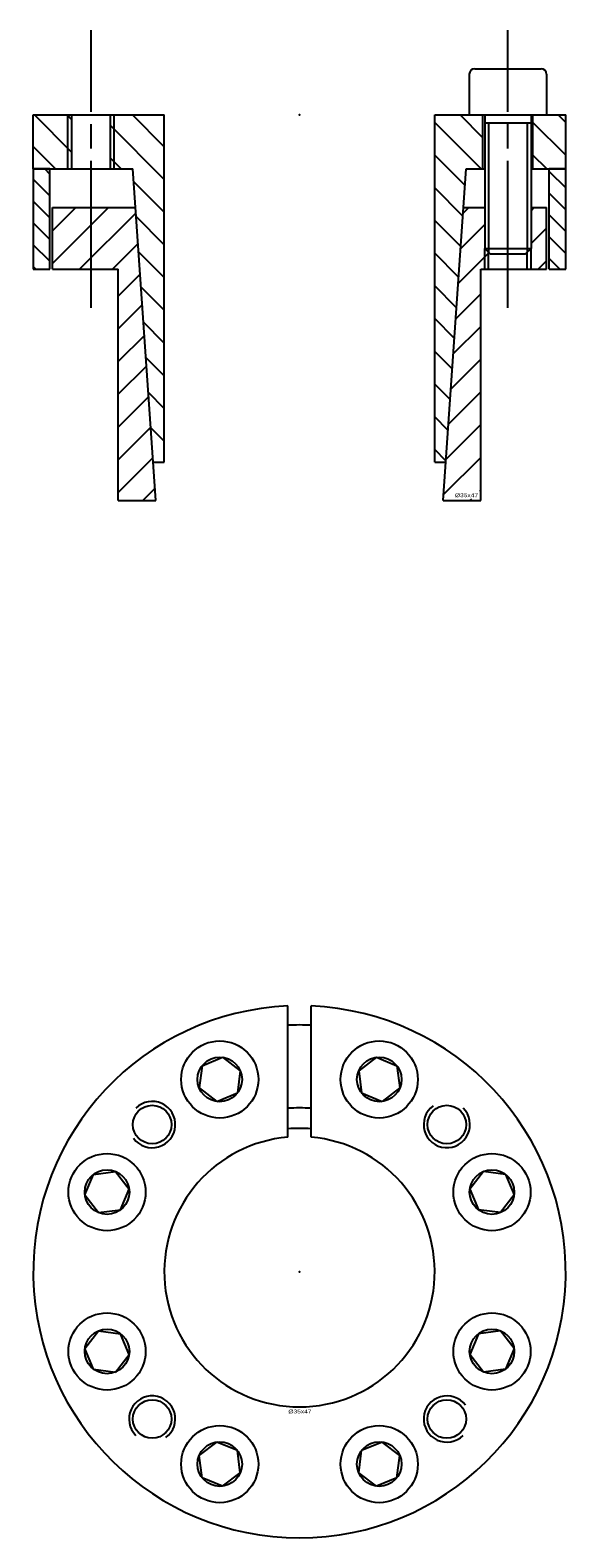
# Model space of a CAD drawing. Extents: x -35 to 35, y -34 to 161.
import ezdxf
from ezdxf.enums import TextEntityAlignment as Align

# ---------------------------------------------------------------- set-up
doc = ezdxf.new("R2010")
doc.units = 0
doc.linetypes.add('CADRA_CENTERLINE', pattern=[25.4, 19.05, -1.5875, 3.175, -1.5875])
doc.linetypes.add('CADRA_SOLID', pattern=[0])
doc.layers.get('0').update_dxf_attribs({"color": 112, "linetype": 'CADRA_SOLID'})

# ---------------------------------------------------------------- blocks, each defined once
blk = doc.blocks.new('BLOCK1')
for p, q in [((-1.5, 17.45), (-1.5, 34.47)), ((1.5, 17.45), (1.5, 34.47)), ((-12.62, 26.7), (-9.96, 27.81)), ((-9.96, 27.81), (-7.67, 26.05)), ((9.96, 27.81), (7.67, 26.05)), ((9.96, 27.81), (12.62, 26.7)), ((-12.62, 26.7), (-13, 23.84)), ((-7.67, 26.05), (-8.04, 23.19)), ((7.67, 26.05), (8.04, 23.19)), ((12.62, 26.7), (13, 23.84)), ((-13, 23.84), (-10.71, 22.08)), ((13, 23.84), (10.71, 22.08)), ((-10.71, 22.08), (-8.04, 23.19)), ((8.04, 23.19), (10.71, 22.08)), ((-27.81, 9.96), (-26.7, 12.62)), ((-26.7, 12.62), (-23.84, 13)), ((-23.84, 13), (-22.08, 10.71)), ((23.84, 13), (22.08, 10.71)), ((26.7, 12.62), (23.84, 13)), ((26.7, 12.62), (27.81, 9.96)), ((-27.81, 9.96), (-26.05, 7.67)), ((-23.19, 8.04), (-22.08, 10.71)), ((22.08, 10.71), (23.19, 8.04)), ((27.81, 9.96), (26.05, 7.67)), ((-26.05, 7.67), (-23.19, 8.04)), ((26.05, 7.67), (23.19, 8.04)), ((-27.81, -9.96), (-26.05, -7.67)), ((-26.05, -7.67), (-23.19, -8.04)), ((26.05, -7.67), (23.19, -8.04)), ((27.81, -9.96), (26.05, -7.67)), ((-22.08, -10.71), (-23.19, -8.04)), ((23.19, -8.04), (22.08, -10.71)), ((-26.7, -12.62), (-27.81, -9.96)), ((-23.84, -13), (-22.08, -10.71)), ((23.84, -13), (22.08, -10.71)), ((27.81, -9.96), (26.7, -12.62)), ((-26.7, -12.62), (-23.84, -13)), ((26.7, -12.62), (23.84, -13)), ((-13, -23.84), (-10.71, -22.08)), ((-8.04, -23.19), (-10.71, -22.08)), ((-7.67, -26.05), (-8.04, -23.19)), ((7.67, -26.05), (8.04, -23.19)), ((10.71, -22.08), (8.04, -23.19)), ((13, -23.84), (10.71, -22.08)), ((-12.62, -26.7), (-13, -23.84)), ((12.62, -26.7), (13, -23.84)), ((-9.96, -27.81), (-12.62, -26.7)), ((-9.96, -27.81), (-7.67, -26.05)), ((9.96, -27.81), (7.67, -26.05)), ((12.62, -26.7), (9.96, -27.81))]:
    blk.add_line(p, q)
for centre, radius in [((-10.33, 24.94), 5), ((10.33, 24.94), 5), ((-10.33, 24.94), 2.89), ((10.33, 24.94), 2.89), ((-19.09, 19.09), 2.5), ((19.09, 19.09), 2.5), ((-24.94, 10.33), 5), ((24.94, 10.33), 5), ((-24.94, 10.33), 2.89), ((24.94, 10.33), 2.89), ((-24.94, -10.33), 5), ((24.94, -10.33), 5), ((-24.94, -10.33), 2.89), ((24.94, -10.33), 2.89), ((-19.09, -19.09), 2.5), ((19.09, -19.09), 2.5), ((-10.33, -24.94), 5), ((10.33, -24.94), 5), ((-10.33, -24.94), 2.89), ((10.33, -24.94), 2.89)]:
    blk.add_circle(centre, radius)
for centre, radius, start, end in [((0, 0), 34.5, 92.4919, 447.5081), ((0, 0), 32, 87.3133, 92.6867), ((-19.09, 19.09), 3, 216.4867, 495), ((0, 0), 21.25, 85.9532, 94.0468), ((19.09, 19.09), 3, 126.4867, 405), ((0, 0), 18.6, 85.3743, 94.6257), ((0, 0), 17.52, 94.9129, 445.0871), ((-19.09, -19.09), 3, 306.4867, 585), ((19.09, -19.09), 3, 36.4867, 315)]:
    blk.add_arc(centre, radius, start, end)
blk.add_point((0, 0))
blk.add_text('%%c35x47', height=0.5).set_placement((-1.44, -18.36), (1.55, -18.36), align=Align.FIT)
blk = doc.blocks.new('_X2')
for p, q in [((-32.35, -7.66), (-33.01, -7)), ((32.35, -7.31), (34.5, -9.46)), ((-34.5, -8.34), (-32.35, -10.49)), ((-32.35, -13.32), (-34.5, -11.17)), ((34.5, -12.28), (32.35, -10.13)), ((32.35, -12.96), (34.5, -15.11)), ((-34.5, -14), (-32.35, -16.15)), ((-32.35, -18.97), (-34.5, -16.82)), ((34.5, -17.94), (32.35, -15.79)), ((32.35, -18.62), (33.73, -20)), ((-34.5, -19.65), (-34.15, -20))]:
    blk.add_line(p, q)
blk = doc.blocks.new('_X1')
for p, q in [((-29.5, -4.85), (-34.35, 0)), ((-29.5, -0.61), (-30.11, 0)), ((-17.52, -4.11), (-21.63, 0)), ((23.75, -2.95), (20.8, 0)), ((34.5, -0.97), (33.53, 0)), ((-17.52, -8.35), (-24.5, -1.37)), ((23.56, -7), (17.52, -0.96)), ((34.5, -5.21), (30.25, -0.96)), ((-31.6, -7), (-34.5, -4.1)), ((-23.11, -7), (-24.5, -5.61)), ((21.46, -9.14), (17.52, -5.2)), ((32.04, -7), (30.25, -5.21)), ((-17.52, -12.6), (-21.49, -8.62)), ((21.18, -13.11), (17.52, -9.44)), ((-17.52, -16.84), (-21.17, -13.18)), ((20.9, -17.07), (17.52, -13.68)), ((-17.52, -21.08), (-20.85, -17.74)), ((20.62, -21.04), (17.52, -17.93)), ((-20.54, -22.3), (-17.52, -25.32)), ((20.35, -25), (17.52, -22.17)), ((-17.52, -29.57), (-20.22, -26.86)), ((20.07, -28.97), (17.52, -26.41)), ((19.79, -32.93), (17.52, -30.65)), ((-19.9, -31.43), (-17.52, -33.81)), ((19.52, -36.9), (17.52, -34.9)), ((-17.52, -38.05), (-19.58, -35.99)), ((-19.26, -40.55), (-17.52, -42.29)), ((19.24, -40.86), (17.52, -39.14)), ((18.96, -44.83), (17.52, -43.38))]:
    blk.add_line(p, q)
blk = doc.blocks.new('_X0')
for p, q in [((-28.97, -12), (-32, -15.03)), ((-24.73, -12), (-32, -19.27)), ((-21.21, -12.72), (-28.49, -20)), ((21.94, -12), (21.2, -12.74)), ((30.43, -12), (30, -12.43)), ((24, -14.18), (20.89, -17.3)), ((32, -14.67), (30, -16.67)), ((-20.93, -16.69), (-24.24, -20)), ((24.5, -17.93), (20.57, -21.86)), ((32, -18.91), (30.91, -20)), ((-20.65, -20.65), (-23.48, -23.48)), ((23.48, -23.18), (20.25, -26.42)), ((-20.37, -24.62), (-23.48, -27.73)), ((-20.1, -28.58), (-23.48, -31.97)), ((23.48, -27.43), (19.93, -30.98)), ((-19.82, -32.55), (-23.48, -36.21)), ((23.48, -31.67), (19.61, -35.54)), ((-19.54, -36.51), (-23.48, -40.46)), ((23.48, -35.91), (19.29, -40.1)), ((-19.27, -40.48), (-23.48, -44.7)), ((23.48, -40.15), (18.97, -44.67)), ((-18.99, -44.44), (-23.48, -48.94)), ((23.48, -44.4), (18.65, -49.23)), ((-18.71, -48.41), (-20.3, -50)), ((23.48, -48.64), (23.31, -48.81)), ((22.12, -50), (22.31, -49.81))]:
    blk.add_line(p, q)
blk = doc.blocks.new('BLOCK0')
at = {"linetype": 'CADRA_CENTERLINE'}
for p, q in [((-27, -25), (-27, 11)), ((27, -25), (27, 11))]:
    blk.add_line(p, q, dxfattribs=at)
for p, q in [((22.7, 6), (31.3, 6)), ((22, 5.3), (22, 0)), ((32, 5.3), (32, 0)), ((-34.5, 0), (-17.52, 0)), ((-34.5, -7), (-34.5, 0)), ((-30, -7), (-30, 0)), ((-29.5, -7), (-29.5, 0)), ((-24.5, -7), (-24.5, 0)), ((-24, -7), (-24, 0)), ((-17.52, -45), (-17.52, 0)), ((17.52, -45), (17.52, 0)), ((17.52, 0), (24, 0)), ((22, 0), (32, 0)), ((23.75, -7), (23.75, 0)), ((24, 0), (24, -17.3)), ((30, 0), (34.5, 0)), ((30, 0), (30, -17.3)), ((30.25, -7), (30.25, 0)), ((34.5, -7), (34.5, 0)), ((24, -1), (30, -1)), ((24.5, -1), (24.5, -17.8)), ((29.5, -1), (29.5, -17.8)), ((-34.5, -7), (-34.5, -20)), ((-32.35, -7), (-34.5, -7)), ((-34.5, -7), (-21.61, -7)), ((-32.35, -20), (-32.35, -7)), ((-18.6, -50), (-21.61, -7)), ((18.6, -50), (21.61, -7)), ((21.61, -7), (24, -7)), ((30, -7), (34.5, -7)), ((32.35, -20), (32.35, -7)), ((34.5, -7), (32.35, -7)), ((34.5, -20), (34.5, -7)), ((-32, -20), (-32, -12)), ((-32, -12), (-21.26, -12)), ((21.26, -12), (24, -12)), ((30, -12), (32, -12)), ((32, -20), (32, -12)), ((24, -20), (24, -17.3)), ((24, -17.3), (30, -17.3)), ((24, -17.3), (24.7, -18)), ((29.3, -18), (30, -17.3)), ((30, -20), (30, -17.3)), ((24.5, -20), (24.5, -17.8)), ((24.7, -18), (29.3, -18)), ((29.5, -20), (29.5, -17.8)), ((-34.5, -20), (-32.35, -20)), ((-32, -20), (-23.48, -20)), ((-23.48, -50), (-23.48, -20)), ((23.48, -20), (32, -20)), ((23.48, -50), (23.48, -20)), ((32.35, -20), (34.5, -20)), ((-18.95, -45), (-17.52, -45)), ((17.52, -45), (18.95, -45)), ((-23.48, -50), (-18.6, -50)), ((18.6, -50), (23.48, -50))]:
    blk.add_line(p, q)
for centre, start, end in [((22.7, 5.3), 90, 180), ((31.3, 5.3), 0, 90)]:
    blk.add_arc(centre, 0.7, start, end)
blk.add_point((0, 0))
for name in ['_X1', '_X2', '_X0']:
    blk.add_blockref(name, (0, 0))
blk.add_text('%%c35x47', height=0.5).set_placement((20.14, -49.56), (23.14, -49.56), align=Align.FIT)

msp = doc.modelspace()

# ---------------------------------------------------------------- block references
for name, p in [('BLOCK0', (0, 150)), ('BLOCK1', (0, 0))]:
    msp.add_blockref(name, p)

doc.saveas('drawing.dxf')
